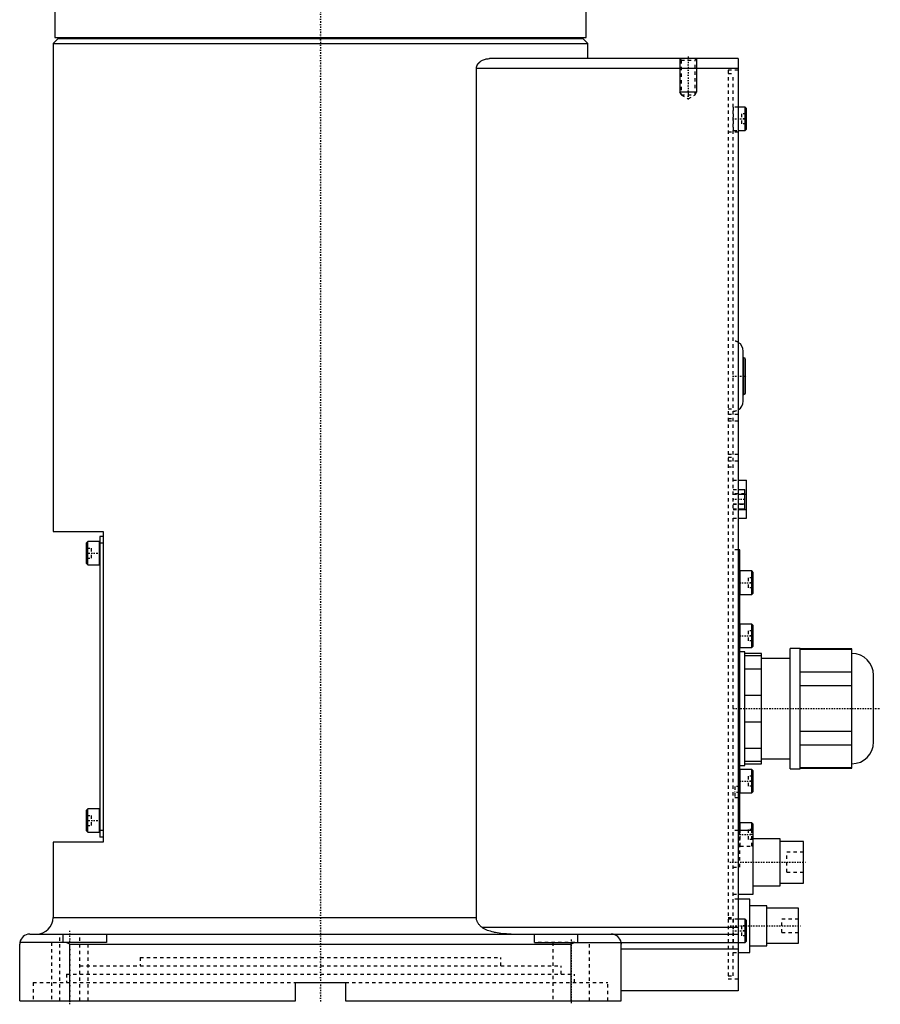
# Model space of a CAD drawing. Extents: x -502 to 168, y -1 to 861.
# Tile 1 of 7: x -90 to 168, y -1 to 294. Entities that reach past the tile are written whole.
import ezdxf

# ---------------------------------------------------------------- set-up
doc = ezdxf.new("R2010")
doc.units = 0
doc.linetypes.add('CENTER', pattern=[1.5, 0.45, -0.5, 0.05, -0.5])
doc.linetypes.add('DASHED', pattern=[2, 1, -1])
for name, color, linetype in [('AM_0', 7, 'CONTINUOUS'), ('AM_10', 7, 'CONTINUOUS'), ('AM_3', 7, 'DASHED'), ('AM_7', 7, 'CENTER')]:
    doc.layers.add(name, color=color, linetype=linetype)

msp = doc.modelspace()

# ---------------------------------------------------------------- linework, layer by layer
at = {"layer": 'AM_0', "color": 7, "linetype": 'CONTINUOUS'}
for p, q in [((-79.5, 305), (-79.5, 288.3)), ((79.5, 288.3), (79.5, 305)), ((-78.5, 288), (-80, 286.5)), ((-80, 286.5), (-80, 140.5)), ((-80, 286.5), (80, 286.5)), ((-79.5, 288.3), (79.5, 288.3)), ((-78.5, 288), (78.5, 288)), ((-75, 288.3), (-75, 288)), ((75, 288), (75, 288.3)), ((80, 286.5), (78.5, 288)), ((80, 282), (80, 286.5)), ((125, 282), (50.56, 282)), ((125, 282), (125, 3)), ((46.64, 25), (46.64, 279)), ((125, 279), (46.64, 279)), ((127.1, 267.5), (125, 267.5)), ((127.5, 267.1), (127.1, 267.5)), ((127.1, 260.5), (127.1, 267.5)), ((127.5, 260.9), (127.5, 267.1)), ((125, 260.5), (127.1, 260.5)), ((127.1, 260.5), (127.5, 260.9)), ((126.5, 179.5), (126.5, 194.5)), ((126.7, 192.5), (126.5, 192.5)), ((126.7, 181.5), (126.7, 192.5)), ((127.2, 182), (127.2, 192)), ((126.5, 181.5), (126.7, 181.5)), ((125, 155.9), (127.5, 155.9)), ((127.5, 144.5), (127.5, 155.9)), ((125, 153.09), (127, 153.09)), ((125, 151.64), (127, 151.64)), ((127, 147.31), (127, 153.09)), ((127, 151.63), (127.5, 151.63)), ((125, 148.76), (127, 148.76)), ((125, 147.31), (127, 147.31)), ((125, 147.03), (127.5, 147.03)), ((125, 144.5), (127.5, 144.5)), ((-80, 140.5), (-65, 140.5)), ((-65, 139), (-66, 139)), ((-66, 139), (-66, 49)), ((-65, 140.5), (-65, 47.5)), ((-69.6, 137.5), (-70, 137.1)), ((-70, 130.9), (-70, 137.1)), ((-66.1, 137.5), (-69.6, 137.5)), ((-69.6, 130.5), (-69.6, 137.5)), ((-66.1, 130.5), (-66.1, 137.5)), ((-65, 137), (-66, 137)), ((125.5, 135), (125, 135)), ((125.5, 50.99), (125.5, 135)), ((-70, 130.9), (-69.6, 130.5)), ((-69.6, 130.5), (-66.1, 130.5)), ((129.1, 128.67), (125.6, 128.67)), ((125.6, 121.67), (125.6, 128.67)), ((129.5, 128.27), (129.1, 128.67)), ((129.1, 121.67), (129.1, 128.67)), ((129.5, 122.07), (129.5, 128.27)), ((125.6, 121.67), (129.1, 121.67)), ((129.1, 121.67), (129.5, 122.07)), ((129.1, 112.75), (125.6, 112.75)), ((125.6, 105.75), (125.6, 112.75)), ((129.5, 112.35), (129.1, 112.75)), ((129.1, 105.75), (129.1, 112.75)), ((129.5, 106.15), (129.5, 112.35)), ((129.1, 105.75), (129.5, 106.15)), ((127, 104.5), (125.5, 104.5)), ((125.6, 105.75), (129.1, 105.75)), ((127, 70.5), (127, 104.5)), ((132, 104), (127, 104)), ((127, 103.37), (132, 103.37)), ((132, 71), (132, 104)), ((143.5, 105.5), (140.5, 105.5)), ((140.5, 69.5), (140.5, 105.5)), ((143.5, 69.5), (143.5, 105.5)), ((159, 105.38), (143.5, 105.38)), ((143.5, 105.23), (159, 105.23)), ((159, 69.62), (159, 105.38)), ((140.5, 102.5), (132, 102.5)), ((132, 99.34), (127, 99.34)), ((159, 98.35), (143.5, 98.35)), ((165.5, 77.5), (165.5, 97.5)), ((143.5, 94.38), (159, 94.38)), ((127, 91.53), (132, 91.53)), ((132, 83.47), (127, 83.47)), ((159, 80.62), (143.5, 80.62)), ((143.5, 76.65), (159, 76.65)), ((127, 75.66), (132, 75.66)), ((132, 71.63), (127, 71.63)), ((127, 71), (132, 71)), ((132, 72.5), (140.5, 72.5)), ((125.5, 70.5), (127, 70.5)), ((129.1, 69.25), (125.6, 69.25)), ((125.6, 62.25), (125.6, 69.25)), ((129.5, 68.85), (129.1, 69.25)), ((129.1, 62.25), (129.1, 69.25)), ((129.5, 62.65), (129.5, 68.85)), ((140.5, 69.5), (143.5, 69.5)), ((159, 69.77), (143.5, 69.77)), ((143.5, 69.62), (159, 69.62)), ((125.6, 62.25), (129.1, 62.25)), ((129.1, 62.25), (129.5, 62.65)), ((-69.6, 57.5), (-70, 57.1)), ((-70, 50.9), (-70, 57.1)), ((-66.1, 57.5), (-69.6, 57.5)), ((-69.6, 50.5), (-69.6, 57.5)), ((-66.1, 50.5), (-66.1, 57.5)), ((129.1, 53.33), (125.6, 53.33)), ((125.6, 51), (125.6, 53.33)), ((129.5, 52.93), (129.1, 53.33)), ((129.1, 51), (129.1, 53.33)), ((-70, 50.9), (-69.6, 50.5)), ((-69.6, 50.5), (-66.1, 50.5)), ((-65, 51), (-66, 51)), ((129.5, 51), (125, 51)), ((129.5, 32), (129.5, 52.93)), ((-80, 47.5), (-80, 25)), ((-65, 47.5), (-80, 47.5)), ((-65, 49), (-66, 49)), ((137.5, 48.5), (129.5, 48.5)), ((137.5, 34.5), (137.5, 48.5)), ((144.5, 47.75), (137.5, 47.75)), ((144.5, 35.25), (144.5, 47.75)), ((129.5, 34.5), (137.5, 34.5)), ((137.5, 35.25), (144.5, 35.25)), ((125, 32), (129.5, 32)), ((128.5, 30.5), (125, 30.5)), ((128.5, 14.5), (128.5, 30.5)), ((133.5, 28.5), (128.5, 28.5)), ((133.5, 16.5), (133.5, 28.5)), ((143, 27.75), (133.5, 27.75)), ((143, 17.25), (143, 27.75)), ((-80, 25), (46.64, 25)), ((127.1, 24.5), (125, 24.5)), ((127.5, 24.1), (127.1, 24.5)), ((127.1, 17.5), (127.1, 24.5)), ((127.5, 17.9), (127.5, 24.1)), ((125, 22), (48.33, 22)), ((-87, 20), (125, 20)), ((-77, 17.5), (-77, 20)), ((-64, 20), (-64, 17.5)), ((64, 17.5), (64, 20)), ((77, 17.5), (77, 20)), ((127.1, 17.5), (127.5, 17.9)), ((-90, 0), (-90, 17)), ((-64, 17.5), (-89.96, 17.5)), ((-75, 17), (-76.12, 17.5)), ((-75, 0), (-75, 17)), ((-75, 17), (75, 17)), ((64, 17.5), (127.1, 17.5)), ((76.12, 17.5), (75, 17)), ((75, 0), (75, 17)), ((90, 0), (90, 17)), ((125, 15.5), (90, 15.5)), ((128.5, 16.5), (133.5, 16.5)), ((133.5, 17.25), (143, 17.25)), ((125, 14.5), (128.5, 14.5)), ((-7.5, 0), (-7.5, 5.5)), ((-7.5, 5.5), (7.5, 5.5)), ((7.5, 5.5), (7.5, 0)), ((125, 3), (90, 3)), ((-90, 0), (-7.5, 0)), ((7.5, 0), (90, 0))]:
    msp.add_line(p, q, dxfattribs=at)
for points in [[(46.64, 279, 0), (46.64, 279.03, 0), (46.64, 279.08, 0), (46.64, 279.14, 0), (46.64, 279.17, 0), (46.65, 279.2, 0), (46.65, 279.25, 0), (46.66, 279.31, 0), (46.67, 279.36, 0), (46.68, 279.42, 0), (46.69, 279.47, 0), (46.7, 279.5, 0), (46.7, 279.53, 0), (46.72, 279.58, 0), (46.73, 279.63, 0), (46.75, 279.69, 0), (46.77, 279.74, 0), (46.79, 279.79, 0), (46.8, 279.82, 0), (46.81, 279.85, 0), (46.83, 279.9, 0), (46.85, 279.95, 0), (46.86, 279.97, 0), (46.87, 280, 0), (46.9, 280.05, 0), (46.92, 280.1, 0), (46.94, 280.12, 0), (46.95, 280.14, 0), (46.98, 280.19, 0), (47.01, 280.24, 0), (47.04, 280.28, 0), (47.07, 280.33, 0), (47.1, 280.38, 0), (47.11, 280.4, 0), (47.13, 280.42, 0), (47.16, 280.46, 0), (47.2, 280.5, 0), (47.23, 280.55, 0), (47.26, 280.59, 0), (47.3, 280.63, 0), (47.32, 280.65, 0), (47.33, 280.67, 0), (47.37, 280.7, 0), (47.4, 280.74, 0), (47.44, 280.78, 0), (47.48, 280.81, 0), (47.51, 280.85, 0), (47.53, 280.87, 0), (47.55, 280.88, 0), (47.59, 280.92, 0), (47.62, 280.95, 0), (47.66, 280.98, 0), (47.7, 281.01, 0), (47.74, 281.04, 0), (47.76, 281.06, 0), (47.77, 281.07, 0), (47.81, 281.1, 0), (47.85, 281.13, 0), (47.99, 281.23, 0), (48.12, 281.31, 0), (48.25, 281.39, 0), (48.51, 281.53, 0), (48.77, 281.65, 0), (49.05, 281.75, 0), (49.33, 281.83, 0), (49.61, 281.9, 0), (49.74, 281.93, 0), (49.88, 281.95, 0), (50.16, 281.98, 0), (50.43, 282, 0), (50.56, 282, 0)], [(48.33, 22, 0), (48.26, 22.06, 0), (48.1, 22.19, 0), (47.95, 22.33, 0), (47.88, 22.4, 0), (47.81, 22.47, 0), (47.67, 22.61, 0), (47.53, 22.77, 0), (47.41, 22.92, 0), (47.29, 23.08, 0), (47.18, 23.24, 0), (47.13, 23.32, 0), (47.08, 23.4, 0), (46.99, 23.57, 0), (46.91, 23.75, 0), (46.83, 23.93, 0), (46.77, 24.12, 0), (46.72, 24.32, 0), (46.7, 24.42, 0), (46.68, 24.52, 0), (46.65, 24.71, 0), (46.64, 24.91, 0), (46.64, 25, 0)], [(57.06, 20, 0), (56.79, 20, 0), (56.23, 20.01, 0), (55.68, 20.04, 0), (55.4, 20.06, 0), (55.12, 20.08, 0), (54.56, 20.13, 0), (54, 20.19, 0), (53.45, 20.27, 0), (52.9, 20.36, 0), (52.36, 20.46, 0), (52.09, 20.52, 0), (51.83, 20.58, 0), (51.33, 20.7, 0), (50.85, 20.84, 0), (50.39, 20.98, 0), (49.97, 21.13, 0), (49.57, 21.29, 0), (49.39, 21.38, 0), (49.21, 21.46, 0), (48.99, 21.57, 0), (48.93, 21.61, 0), (48.87, 21.64, 0), (48.84, 21.66, 0), (48.81, 21.67, 0), (48.75, 21.71, 0), (48.69, 21.75, 0), (48.64, 21.78, 0), (48.58, 21.82, 0), (48.52, 21.86, 0), (48.49, 21.88, 0), (48.47, 21.9, 0), (48.41, 21.94, 0), (48.36, 21.98, 0), (48.33, 22, 0)], [(-89.96, 17.5, 0), (-89.97, 17.42, 0), (-89.99, 17.25, 0), (-90, 17.08, 0), (-90, 17, 0)], [(90, 17, 0), (90, 17.08, 0), (89.99, 17.25, 0), (89.97, 17.42, 0), (89.96, 17.5, 0)]]:
    msp.add_polyline3d(points, dxfattribs=at)
for centre, radius, start, end in [((123.5, 194.5), 3, 0, 60), ((126.7, 192), 0.5, 0, 90), ((126.7, 182), 0.5, 270, 0), ((123.5, 179.5), 3, 300, 0), ((-66.1, 137.4), 0.1, 0, 90), ((-66.1, 130.6), 0.1, 270, 0), ((125.6, 128.57), 0.1, 90, 180), ((125.6, 121.77), 0.1, 180, 270), ((125.6, 112.65), 0.1, 90, 180), ((125.6, 105.85), 0.1, 180, 270), ((159, 97.5), 6.5, 0, 90), ((159, 77.5), 6.5, 270, 0), ((125.6, 69.15), 0.1, 90, 180), ((125.6, 62.35), 0.1, 180, 270), ((-66.1, 57.4), 0.1, 0, 90), ((125.6, 53.23), 0.1, 90, 180), ((-66.1, 50.6), 0.1, 270, 0), ((-85, 25), 5, 270, 0), ((-87, 17), 3, 90, 170.4059), ((87, 17), 3, 9.5941, 90)]:
    msp.add_arc(centre, radius, start, end, dxfattribs=at)
at = {"layer": 'AM_10', "color": 7, "linetype": 'CONTINUOUS'}
for p, q in [((107.5, 282), (107.5, 272)), ((112.5, 282), (112.5, 272)), ((112.5, 272), (107.5, 272)), ((107.93, 271.25), (107.5, 272)), ((112.07, 271.25), (112.5, 272))]:
    msp.add_line(p, q, dxfattribs=at)
at = {"layer": 'AM_3', "color": 6, "linetype": 'DASHED'}
for p, q in [((107.5, 282), (107.93, 281.57)), ((107.93, 281.57), (107.93, 271.19)), ((107.93, 281.57), (112.07, 281.57)), ((112.07, 281.57), (112.5, 282)), ((112.07, 271.19), (112.07, 281.57)), ((125, 278.5), (122, 278.5)), ((122, 278.5), (122, 6.5)), ((122, 277.5), (123.5, 277.5)), ((123.5, 7.5), (123.5, 277.5)), ((107.93, 271.19), (110, 270)), ((107.93, 271.19), (112.07, 271.19)), ((110, 270), (112.07, 271.19)), ((125, 267.5), (123.6, 267.5)), ((123.6, 260.5), (123.6, 267.5)), ((126, 265.5), (126, 262.5)), ((127.5, 265.5), (126, 265.5)), ((127.5, 264), (126, 264)), ((127.5, 262.5), (126, 262.5)), ((125, 260), (122, 260)), ((123.6, 260.5), (125, 260.5)), ((122, 177.15), (123.5, 177.15)), ((125, 175.48), (122, 175.48)), ((122, 174.26), (123.5, 174.26)), ((125, 173.49), (122, 173.49)), ((125, 163.51), (122, 163.51)), ((122, 162.74), (123.5, 162.74)), ((125, 161.52), (122, 161.52)), ((122, 159.85), (123.5, 159.85)), ((123.5, 155.9), (125, 155.9)), ((123.5, 153.09), (125, 153.09)), ((127, 151.75), (123.5, 151.75)), ((123.5, 151.64), (125, 151.64)), ((123.5, 151.63), (127, 151.63)), ((123.5, 148.76), (125, 148.76)), ((123.5, 148.65), (127, 148.65)), ((123.5, 147.31), (125, 147.31)), ((123.5, 147.03), (125, 147.03)), ((123.5, 144.5), (125, 144.5)), ((-70, 135.5), (-68.5, 135.5)), ((-70, 134), (-68.5, 134)), ((-68.5, 132.5), (-68.5, 135.5)), ((125, 135), (123.5, 135)), ((-70, 132.5), (-68.5, 132.5)), ((128, 126.67), (128, 123.67)), ((129.5, 126.67), (128, 126.67)), ((129.5, 125.17), (128, 125.17)), ((129.5, 123.67), (128, 123.67)), ((128, 110.75), (128, 107.75)), ((129.5, 110.75), (128, 110.75)), ((129.5, 109.25), (128, 109.25)), ((129.5, 107.75), (128, 107.75)), ((128, 67.25), (128, 64.25)), ((129.5, 67.25), (128, 67.25)), ((129.5, 65.75), (128, 65.75)), ((125.5, 64.15), (124, 64.15)), ((124, 64.15), (124, 60.85)), ((129.5, 64.25), (128, 64.25)), ((124, 60.85), (125.5, 60.85)), ((-70, 55.5), (-68.5, 55.5)), ((-70, 54), (-68.5, 54)), ((-68.5, 52.5), (-68.5, 55.5)), ((-70, 52.5), (-68.5, 52.5)), ((125, 51), (123.5, 51)), ((125.5, 40), (125.5, 50.99)), ((125.6, 46.33), (125.6, 51)), ((128, 51.33), (128, 48.33)), ((129.5, 51.33), (128, 51.33)), ((129.1, 46.33), (129.1, 51)), ((129.5, 49.83), (128, 49.83)), ((129.5, 48.33), (128, 48.33)), ((125.6, 46.33), (129.1, 46.33)), ((129.1, 46.33), (129.5, 46.73)), ((144.5, 44.5), (139.5, 44.5)), ((139.5, 38.5), (139.5, 44.5)), ((123.5, 40), (125.5, 40)), ((139.5, 38.5), (144.5, 38.5)), ((123.5, 32), (125, 32)), ((125, 30.5), (123.5, 30.5)), ((122, 25), (123.5, 25)), ((125, 24.5), (122, 24.5)), ((123.6, 17.5), (123.6, 24.5)), ((143, 24.5), (138, 24.5)), ((138, 20.5), (138, 24.5)), ((126, 22.5), (126, 19.5)), ((127.5, 22.5), (126, 22.5)), ((127.5, 21), (126, 21)), ((-78, 0), (-78, 20)), ((-72, 0), (-72, 20)), ((127.5, 19.5), (126, 19.5)), ((138, 20.5), (143, 20.5)), ((-76.12, 17.5), (-89.96, 17.5)), ((-80.5, 17.5), (-80.5, 0)), ((-69.5, 0), (-69.5, 17.5)), ((76.12, 17.5), (64, 17.5)), ((69.5, 17.5), (69.5, 0)), ((80.5, 0), (80.5, 17.5)), ((-54, 13), (-54, 10.5)), ((-54, 13), (54, 13)), ((54, 10.5), (54, 13)), ((123.5, 14.5), (125, 14.5)), ((-72, 10.5), (72, 10.5)), ((72, 8), (72, 10.5)), ((-76, 8), (-76, 5.5)), ((-76, 8), (76, 8)), ((76, 5.5), (76, 8)), ((122, 7.5), (123.5, 7.5)), ((125, 6.5), (122, 6.5)), ((-86, 5.5), (-86, 0)), ((-86, 5.5), (-7.5, 5.5)), ((7.5, 5.5), (86, 5.5)), ((86, 0), (86, 5.5))]:
    msp.add_line(p, q, dxfattribs=at)
msp.add_polyline3d([(89.96, 17.5, 0), (89.96, 17.5, 0), (89.96, 17.5, 0), (89.96, 17.49, 0), (89.96, 17.49, 0), (89.96, 17.48, 0), (89.96, 17.47, 0), (89.97, 17.45, 0), (89.97, 17.43, 0), (89.97, 17.41, 0), (89.98, 17.38, 0), (89.98, 17.37, 0), (89.98, 17.35, 0), (89.98, 17.32, 0), (89.99, 17.29, 0), (89.99, 17.25, 0), (89.99, 17.21, 0), (90, 17.17, 0), (90, 17.15, 0), (90, 17.12, 0), (90, 17.08, 0), (90, 17.03, 0), (90, 17, 0)], dxfattribs=at)
for centre, radius, start, end in [((123.6, 267.4), 0.1, 90, 180), ((123.6, 260.6), 0.1, 180, 270), ((123.5, 194.5), 3, 60, 90), ((123.5, 179.5), 3, 270, 300), ((125.6, 46.43), 0.1, 180, 270), ((123.6, 24.4), 0.1, 90, 180), ((123.6, 17.6), 0.1, 180, 270)]:
    msp.add_arc(centre, radius, start, end, dxfattribs=at)
at = {"layer": 'AM_7', "color": 4, "linetype": 'CENTER'}
for p, q in [((0, 336.6), (0, -0.65)), ((110, 282.6), (110, 269.4)), ((123.3, 264), (127.7, 264)), ((123.31, 187), (127.39, 187)), ((123.33, 150.2), (127.17, 150.2)), ((-70.2, 134), (-65.8, 134)), ((125.3, 125.17), (129.7, 125.17)), ((125.3, 109.25), (129.7, 109.25)), ((123.4, 87.5), (167.5, 87.5)), ((125.3, 65.75), (129.7, 65.75)), ((125.58, 62.5), (123.92, 62.5)), ((-70.2, 54), (-65.8, 54)), ((125.3, 49.83), (129.7, 49.83)), ((122.45, 41.5), (145.55, 41.5)), ((-75, -1), (-75, 21)), ((122.53, 22.5), (143.97, 22.5)), ((123.3, 21), (127.7, 21)), ((75, 18.38), (75, -0.88))]:
    msp.add_line(p, q, dxfattribs=at)

doc.saveas('drawing.dxf')
